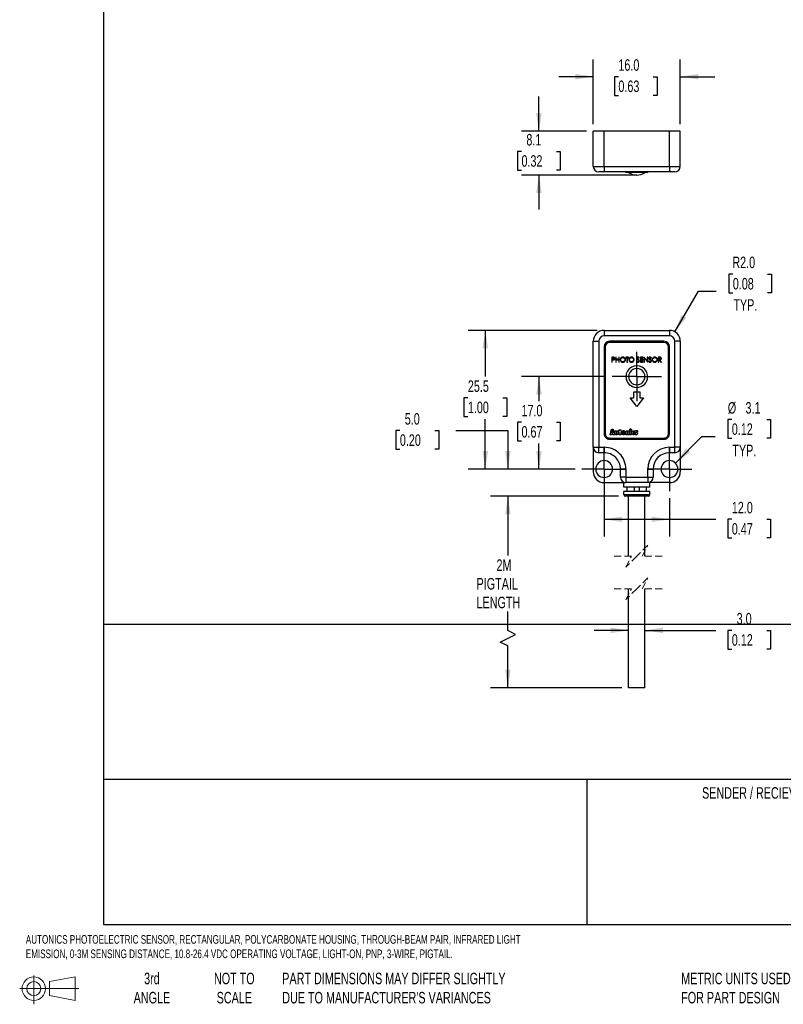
# Model space of a CAD drawing. Header units: millimetres. Extents: x 7 to 956, y 7 to 733.
# Tile 1 of 5: x 7 to 147, y 8 to 189. Entities that reach past the tile are written whole.
import ezdxf

# ---------------------------------------------------------------- set-up
doc = ezdxf.new("R2010")
doc.units = ezdxf.units.MM
doc.linetypes.add('CENTERX2', pattern=[20.32, 12.7, -2.54, 2.54, -2.54])
doc.linetypes.add('HIDDEN', pattern=[1.905, 1.27, -0.635])
doc.layers.add('CENTER', color=40, linetype='CENTERX2')
doc.layers.add('DIMENSIONS', color=140, linetype='Continuous', lineweight=25)
doc.layers.add('TEXT', color=140, linetype='Continuous', lineweight=25)
doc.styles.add('SLDTEXTSTYLE0', font='TXT', dxfattribs={"width": 0.7})
doc.dimstyles.new('SLDDIMSTYLE0', dxfattribs={"dimtxt": 2.158008, "dimasz": 3.302, "dimexe": 0, "dimexo": 0.0625, "dimgap": 0.539502, "dimtad": 0, "dimtih": 1, "dimtoh": 1, "dimrnd": 1e-09, "dimzin": 4, "dimdsep": 46, "dimtxsty": 'SLDTEXTSTYLE0', "dimsah": 1, "dimcen": 0, "dimadec": 0, "dimazin": 1, "dimtfac": 1, "dimtofl": 0, "dimtmove": 0, "dimatfit": 3, "dimfxl": 0, "dimfrac": 2, "dimtolj": 1, "dimtzin": 12, "dimarcsym": 0})
doc.dimstyles.new('SLDDIMSTYLE1', dxfattribs={"dimtxt": 2.158008, "dimasz": 3.302, "dimexe": 0, "dimexo": 0.0625, "dimgap": 0.539502, "dimtad": 0, "dimtih": 1, "dimtoh": 1, "dimrnd": 1e-09, "dimzin": 12, "dimdsep": 46, "dimtxsty": 'SLDTEXTSTYLE0', "dimsah": 1, "dimcen": 0, "dimadec": 0, "dimazin": 3, "dimtfac": 1, "dimtofl": 0, "dimtmove": 0, "dimatfit": 3, "dimfxl": 0, "dimfrac": 2, "dimtolj": 1, "dimtzin": 12, "dimarcsym": 0})
doc.dimstyles.new('SLDDIMSTYLE2', dxfattribs={"dimtxt": 2.158008, "dimasz": 3.302, "dimexe": 0, "dimexo": 0.0625, "dimgap": 0.539502, "dimtad": 0, "dimtih": 1, "dimtoh": 1, "dimrnd": 1e-09, "dimzin": 4, "dimdsep": 46, "dimtxsty": 'SLDTEXTSTYLE0', "dimsah": 1, "dimcen": 0.09, "dimadec": 0, "dimazin": 1, "dimtfac": 1, "dimtmove": 0, "dimatfit": 0, "dimfxl": 0, "dimfrac": 2, "dimtolj": 1, "dimtzin": 12, "dimarcsym": 0})
doc.dimstyles.new('SLDDIMSTYLE3', dxfattribs={"dimtxt": 2.158008, "dimasz": 3.302, "dimexe": 0, "dimexo": 0.0625, "dimgap": 0.539502, "dimtad": 0, "dimtih": 1, "dimtoh": 1, "dimrnd": 1e-09, "dimzin": 4, "dimdsep": 46, "dimtxsty": 'SLDTEXTSTYLE0', "dimsah": 1, "dimcen": 0.09, "dimadec": 0, "dimazin": 1, "dimtfac": 1, "dimtofl": 0, "dimtmove": 0, "dimatfit": 3, "dimfxl": 0, "dimfrac": 2, "dimtolj": 1, "dimtzin": 12, "dimarcsym": 0})
doc.dimstyles.new('SLDDIMSTYLE4', dxfattribs={"dimtxt": 2.158008, "dimasz": 3.302, "dimexe": 0, "dimexo": 0.0625, "dimgap": 0.539502, "dimtad": 0, "dimtih": 1, "dimtoh": 1, "dimrnd": 1e-09, "dimzin": 12, "dimdsep": 46, "dimtxsty": 'SLDTEXTSTYLE0', "dimsah": 1, "dimcen": 0.09, "dimadec": 0, "dimazin": 3, "dimtfac": 1, "dimtofl": 0, "dimtmove": 0, "dimatfit": 3, "dimfxl": 0, "dimfrac": 2, "dimtolj": 1, "dimtzin": 12, "dimarcsym": 0})
doc.dimstyles.new('SLDDIMSTYLE5', dxfattribs={"dimtxt": 2.158008, "dimasz": 3.302, "dimexe": 0, "dimexo": 0.0625, "dimgap": 0.539502, "dimtad": 0, "dimtih": 1, "dimtoh": 1, "dimrnd": 1e-09, "dimzin": 12, "dimdsep": 46, "dimtxsty": 'SLDTEXTSTYLE0', "dimsah": 1, "dimcen": 0.09, "dimadec": 0, "dimazin": 3, "dimtfac": 1, "dimtmove": 0, "dimatfit": 0, "dimfxl": 0, "dimfrac": 2, "dimtolj": 1, "dimtzin": 12, "dimarcsym": 0})

# ---------------------------------------------------------------- blocks, each defined once
blk = doc.blocks.new('Block11')
at = {"color": 7, "linetype": 'Continuous', "lineweight": 18}
for p, q in [((2.59, 5.31), (2.59, 0)), ((5.48, 4.17), (10.18, 5.03)), ((5.48, 1.6), (5.48, 4.17)), ((10.18, 5.03), (10.18, 0.73)), ((0, 2.88), (10.87, 2.88)), ((5.48, 1.6), (10.18, 0.73))]:
    blk.add_line(p, q, dxfattribs=at)
for radius in [2.15, 1.29]:
    blk.add_circle((2.59, 2.88), radius, dxfattribs=at)
blk = doc.blocks.new('Block12')
at = {"color": 7, "linetype": 'Continuous'}
blk.add_blockref('Block11', (0, 0), dxfattribs=at)
blk = doc.blocks.new('_D')
at = {"layer": 'DIMENSIONS'}
for p, q in [((137.97, 141.87), (137.25, 141.87)), ((137.25, 141.87), (137.25, 138.44)), ((144.38, 141.87), (145.11, 141.87)), ((145.11, 141.87), (145.11, 138.44)), ((127.32, 131.25), (131.64, 138.74)), ((131.64, 138.74), (134.94, 138.74)), ((137.25, 138.44), (137.97, 138.44)), ((145.11, 138.44), (144.38, 138.44))]:
    blk.add_line(p, q, dxfattribs=at)
blk.add_solid([(127.32, 131.25), (129.41, 133.85), (128.53, 134.36)], dxfattribs=at)
at = {"layer": 'DIMENSIONS', "char_height": 2.117, "attachment_point": 1, "style": 'SLDTEXTSTYLE0'}
for s, insert in [('R2.0', (137.89, 145.09)), ('0.08', (137.97, 141.17)), ('TYP.', (138.08, 137.26))]:
    blk.add_mtext(s, dxfattribs=dict(at, insert=insert))
blk = doc.blocks.new('_D_1')
at = {"layer": 'DIMENSIONS'}
for p, q in [((137.79, 115.12), (137.06, 115.12)), ((137.06, 115.12), (137.06, 111.69)), ((144.2, 115.12), (144.92, 115.12)), ((144.92, 115.12), (144.92, 111.69)), ((127.41, 107.11), (132.29, 111.98)), ((132.29, 111.98), (134.75, 111.98)), ((137.06, 111.69), (137.79, 111.69)), ((144.92, 111.69), (144.2, 111.69))]:
    blk.add_line(p, q, dxfattribs=at)
blk.add_solid([(127.41, 107.11), (130.11, 109.09), (129.39, 109.81)], dxfattribs=at)
at = {"layer": 'DIMENSIONS', "char_height": 2.117, "attachment_point": 1, "style": 'SLDTEXTSTYLE0'}
for s, insert in [('%%c', (137.05, 118.33)), ('3.1', (140.31, 118.33)), ('0.12', (137.79, 114.42)), ('TYP.', (137.89, 110.5))]:
    blk.add_mtext(s, dxfattribs=dict(at, insert=insert))
blk = doc.blocks.new('_D_2')
at = {"layer": 'DIMENSIONS'}
for p, q in [((118.82, 76.34), (112.47, 76.34)), ((121.82, 76.34), (134.86, 76.34)), ((137.79, 76.34), (137.06, 76.34)), ((137.06, 76.34), (137.06, 72.91)), ((144.2, 76.34), (144.92, 76.34)), ((144.92, 76.34), (144.92, 72.91)), ((137.06, 72.91), (137.79, 72.91)), ((144.92, 72.91), (144.2, 72.91))]:
    blk.add_line(p, q, dxfattribs=at)
for points in [[(118.82, 76.34), (115.52, 76.85), (115.52, 75.83)], [(121.82, 76.34), (125.12, 75.83), (125.12, 76.85)]]:
    blk.add_solid(points, dxfattribs=at)
at = {"layer": 'DIMENSIONS', "char_height": 2.117, "attachment_point": 1, "style": 'SLDTEXTSTYLE0'}
for s, insert in [('3.0', (138.68, 79.55)), ('0.12', (137.79, 75.64))]:
    blk.add_mtext(s, dxfattribs=dict(at, insert=insert))
blk = doc.blocks.new('_D_3')
at = {"layer": 'DIMENSIONS'}
for p, q in [((114.51, 123.02), (99.14, 123.02)), ((102.32, 123.02), (102.32, 118.53)), ((99.11, 114.62), (98.39, 114.62)), ((98.39, 114.62), (98.39, 111.19)), ((105.52, 114.62), (106.25, 114.62)), ((106.25, 114.62), (106.25, 111.19)), ((98.39, 111.19), (99.11, 111.19)), ((102.32, 106.02), (102.32, 110.71)), ((106.25, 111.19), (105.52, 111.19)), ((108.96, 106.02), (99.14, 106.02))]:
    blk.add_line(p, q, dxfattribs=at)
for points in [[(102.32, 123.02), (101.81, 119.71), (102.83, 119.71)], [(102.32, 106.02), (102.83, 109.32), (101.81, 109.32)]]:
    blk.add_solid(points, dxfattribs=at)
at = {"layer": 'DIMENSIONS', "char_height": 2.117, "attachment_point": 1, "style": 'SLDTEXTSTYLE0'}
for s, insert in [('17.0', (99.11, 117.83)), ('0.67', (99.11, 113.92))]:
    blk.add_mtext(s, dxfattribs=dict(at, insert=insert))
blk = doc.blocks.new('_D_4')
at = {"layer": 'DIMENSIONS'}
for p, q in [((113.05, 131.52), (89.28, 131.52)), ((92.46, 131.52), (92.46, 123.03)), ((89.25, 119.12), (88.53, 119.12)), ((88.53, 119.12), (88.53, 115.69)), ((95.67, 119.12), (96.39, 119.12)), ((96.39, 119.12), (96.39, 115.69)), ((88.53, 115.69), (89.25, 115.69)), ((92.46, 106.02), (92.46, 115.2)), ((96.39, 115.69), (95.67, 115.69)), ((108.96, 106.02), (89.28, 106.02))]:
    blk.add_line(p, q, dxfattribs=at)
for points in [[(92.46, 131.52), (91.95, 128.21), (92.97, 128.21)], [(92.46, 106.02), (92.97, 109.32), (91.95, 109.32)]]:
    blk.add_solid(points, dxfattribs=at)
at = {"layer": 'DIMENSIONS', "char_height": 2.117, "attachment_point": 1, "style": 'SLDTEXTSTYLE0'}
for s, insert in [('25.5', (89.25, 122.33)), ('1.00', (89.25, 118.42))]:
    blk.add_mtext(s, dxfattribs=dict(at, insert=insert))
blk = doc.blocks.new('_D_5')
at = {"layer": 'DIMENSIONS'}
for p, q in [((76.75, 113.1), (76.03, 113.1)), ((76.03, 113.1), (76.03, 109.67)), ((83.16, 113.1), (83.89, 113.1)), ((83.89, 113.1), (83.89, 109.67)), ((87.06, 113.1), (96.61, 113.1)), ((96.61, 113.1), (96.61, 106.02)), ((76.03, 109.67), (76.75, 109.67)), ((83.89, 109.67), (83.16, 109.67)), ((108.96, 106.02), (93.43, 106.02)), ((116.95, 101.02), (93.43, 101.02)), ((96.61, 101.02), (96.61, 94.67))]:
    blk.add_line(p, q, dxfattribs=at)
for points in [[(96.61, 106.02), (97.11, 109.32), (96.1, 109.32)], [(96.61, 101.02), (96.1, 97.71), (97.11, 97.71)]]:
    blk.add_solid(points, dxfattribs=at)
at = {"layer": 'DIMENSIONS', "char_height": 2.117, "attachment_point": 1, "style": 'SLDTEXTSTYLE0'}
for s, insert in [('5.0', (77.65, 116.31)), ('0.20', (76.75, 112.4))]:
    blk.add_mtext(s, dxfattribs=dict(at, insert=insert))
blk = doc.blocks.new('_D_6')
at = {"layer": 'DIMENSIONS'}
for p, q in [((116.95, 101.02), (93.43, 101.02)), ((96.61, 101.02), (96.61, 90.1)), ((96.61, 76.32), (96.61, 79.81)), ((98.02, 75.61), (96.61, 76.32)), ((95.19, 74.2), (98.02, 75.61)), ((96.61, 73.5), (95.19, 74.2)), ((96.61, 65.79), (96.61, 73.5)), ((117.55, 65.79), (93.43, 65.79))]:
    blk.add_line(p, q, dxfattribs=at)
for points in [[(96.61, 101.02), (96.1, 97.71), (97.11, 97.71)], [(96.61, 65.79), (97.11, 69.09), (96.1, 69.09)]]:
    blk.add_solid(points, dxfattribs=at)
at = {"layer": 'DIMENSIONS', "char_height": 2.117, "attachment_point": 1, "style": 'SLDTEXTSTYLE0'}
for s, insert in [('2M', (94.52, 89.4)), ('PIGTAIL', (90.85, 85.97)), ('LENGTH', (90.85, 82.54))]:
    blk.add_mtext(s, dxfattribs=dict(at, insert=insert))
blk = doc.blocks.new('_D_7')
at = {"layer": 'DIMENSIONS'}
for p, q in [((114.32, 102.25), (114.32, 93.6)), ((126.32, 100.66), (126.32, 93.6)), ((114.32, 96.77), (126.32, 96.77)), ((126.32, 96.77), (134.86, 96.77)), ((137.79, 96.77), (137.06, 96.77)), ((137.06, 96.77), (137.06, 93.34)), ((144.2, 96.77), (144.92, 96.77)), ((144.92, 96.77), (144.92, 93.34)), ((137.06, 93.34), (137.79, 93.34)), ((144.92, 93.34), (144.2, 93.34))]:
    blk.add_line(p, q, dxfattribs=at)
for points in [[(114.32, 96.77), (117.62, 96.26), (117.62, 97.28)], [(126.32, 96.77), (123.02, 97.28), (123.02, 96.26)]]:
    blk.add_solid(points, dxfattribs=at)
at = {"layer": 'DIMENSIONS', "char_height": 2.117, "attachment_point": 1, "style": 'SLDTEXTSTYLE0'}
for s, insert in [('12.0', (137.79, 99.98)), ('0.47', (137.79, 96.07))]:
    blk.add_mtext(s, dxfattribs=dict(at, insert=insert))
blk = doc.blocks.new('SW_CENTERMARKSYMBOL_0')
at = {"layer": 'CENTER', "color": 0}
for p, q in [((0, 2.54), (0, 4.09)), ((0, 0), (0, 2.54)), ((-2.54, 0), (-4.09, 0)), ((0, 0), (-2.54, 0)), ((0, 0), (0, -2.54)), ((0, 0), (2.54, 0)), ((2.54, 0), (4.09, 0)), ((0, -2.54), (0, -4.09))]:
    blk.add_line(p, q, dxfattribs=at)
blk = doc.blocks.new('SW_CENTERMARKSYMBOL_1')
at = {"layer": 'CENTER', "color": 0}
for p, q in [((0, 2.54), (0, 4.09)), ((0, 0), (0, 2.54)), ((-2.54, 0), (-4.09, 0)), ((0, 0), (-2.54, 0)), ((0, 0), (0, -2.54)), ((0, 0), (2.54, 0)), ((2.54, 0), (4.09, 0)), ((0, -2.54), (0, -4.09))]:
    blk.add_line(p, q, dxfattribs=at)
blk = doc.blocks.new('SW_CENTERMARKSYMBOL_2')
at = {"layer": 'CENTER', "color": 0}
for p, q in [((0, 2.54), (0, 4.54)), ((0, 0), (0, 2.54)), ((-2.54, 0), (-4.54, 0)), ((0, 0), (-2.54, 0)), ((0, 0), (0, -2.54)), ((0, 0), (2.54, 0)), ((2.54, 0), (4.54, 0)), ((0, -2.54), (0, -4.54))]:
    blk.add_line(p, q, dxfattribs=at)
blk = doc.blocks.new('_D_8')
at = {"layer": 'DIMENSIONS'}
for p, q in [((102.32, 168.19), (102.32, 174.54)), ((111.05, 168.19), (99.14, 168.19)), ((99.11, 164.45), (98.39, 164.45)), ((98.39, 164.45), (98.39, 161.02)), ((105.52, 164.45), (106.25, 164.45)), ((106.25, 164.45), (106.25, 161.02)), ((98.39, 161.02), (99.11, 161.02)), ((119.05, 160.09), (99.14, 160.09)), ((102.32, 160.09), (102.32, 153.74)), ((106.25, 161.02), (105.52, 161.02))]:
    blk.add_line(p, q, dxfattribs=at)
for points in [[(102.32, 168.19), (102.83, 171.49), (101.81, 171.49)], [(102.32, 160.09), (101.81, 156.79), (102.83, 156.79)]]:
    blk.add_solid(points, dxfattribs=at)
at = {"layer": 'DIMENSIONS', "char_height": 2.117, "attachment_point": 1, "style": 'SLDTEXTSTYLE0'}
for s, insert in [('8.1', (100.01, 167.66)), ('0.32', (99.11, 163.75))]:
    blk.add_mtext(s, dxfattribs=dict(at, insert=insert))
blk = doc.blocks.new('_D_9')
at = {"layer": 'DIMENSIONS'}
for p, q in [((112.32, 169.46), (112.32, 181.37)), ((128.32, 169.46), (128.32, 181.37)), ((112.32, 178.19), (105.97, 178.19)), ((116.93, 178.19), (116.2, 178.19)), ((116.2, 178.19), (116.2, 174.76)), ((123.34, 178.19), (124.07, 178.19)), ((124.07, 178.19), (124.07, 174.76)), ((128.32, 178.19), (134.67, 178.19)), ((116.2, 174.76), (116.93, 174.76)), ((124.07, 174.76), (123.34, 174.76))]:
    blk.add_line(p, q, dxfattribs=at)
for points in [[(112.32, 178.19), (109.02, 178.7), (109.02, 177.68)], [(128.32, 178.19), (131.62, 177.68), (131.62, 178.7)]]:
    blk.add_solid(points, dxfattribs=at)
at = {"layer": 'DIMENSIONS', "char_height": 2.117, "attachment_point": 1, "style": 'SLDTEXTSTYLE0'}
for s, insert in [('16.0', (116.93, 181.4)), ('0.63', (116.93, 177.49))]:
    blk.add_mtext(s, dxfattribs=dict(at, insert=insert))

msp = doc.modelspace()

# ---------------------------------------------------------------- linework, layer by layer
for p, q in [((112.318, 161.693), (112.318, 168.193)), ((114.318, 168.193), (112.318, 168.193)), ((114.318, 161.693), (114.318, 168.193)), ((126.318, 168.193), (114.318, 168.193)), ((128.318, 168.193), (126.318, 168.193)), ((126.318, 161.693), (126.318, 168.193)), ((128.318, 161.693), (128.318, 168.193)), ((112.318, 161.693), (114.318, 161.693)), ((114.318, 161.693), (126.318, 161.693)), ((114.318, 161.693), (114.318, 160.693)), ((126.318, 161.693), (128.318, 161.693)), ((126.318, 161.693), (126.318, 160.693)), ((114.318, 160.693), (113.318, 160.693)), ((126.318, 160.693), (114.318, 160.693)), ((118.318, 160.593), (118.318, 160.693)), ((122.318, 160.593), (118.318, 160.593)), ((122.318, 160.593), (122.318, 160.693)), ((127.318, 160.693), (126.318, 160.693)), ((114.318, 131.515), (114.318, 130.515)), ((114.318, 131.515), (126.318, 131.515)), ((126.318, 130.515), (114.318, 130.515)), ((126.318, 131.515), (126.318, 130.515)), ((112.318, 129.515), (113.318, 129.515)), ((112.318, 110.015), (112.318, 129.515)), ((113.318, 129.515), (113.318, 110.015)), ((125.318, 129.515), (115.318, 129.515)), ((125.318, 129.315), (115.318, 129.315)), ((128.318, 129.515), (127.318, 129.515)), ((127.318, 110.015), (127.318, 129.515)), ((128.318, 129.515), (128.318, 110.015)), ((114.318, 128.515), (114.318, 112.515)), ((114.518, 128.515), (114.518, 112.515)), ((126.118, 112.515), (126.118, 128.515)), ((126.318, 112.515), (126.318, 128.515)), ((115.91, 126.588), (115.733, 126.588)), ((115.733, 126.588), (115.733, 125.688)), ((115.733, 125.688), (115.814, 125.688)), ((115.814, 126.496), (115.979, 126.496)), ((115.814, 126.196), (115.814, 126.496)), ((115.972, 126.194), (115.814, 126.196)), ((115.814, 125.688), (115.814, 126.103)), ((115.814, 126.103), (115.878, 126.103)), ((116.552, 126.588), (116.472, 126.588)), ((116.472, 126.588), (116.472, 125.688)), ((116.472, 125.688), (116.552, 125.688)), ((116.552, 126.219), (116.552, 126.588)), ((117.014, 126.219), (116.552, 126.219)), ((116.552, 125.688), (116.552, 126.126)), ((116.552, 126.126), (117.014, 126.126)), ((117.095, 126.588), (117.014, 126.588)), ((117.014, 126.588), (117.014, 126.219)), ((117.014, 126.126), (117.014, 125.688)), ((117.014, 125.688), (117.095, 125.688)), ((117.095, 125.688), (117.095, 126.588)), ((118.779, 126.588), (118.306, 126.588)), ((118.306, 126.588), (118.306, 126.496)), ((118.306, 126.496), (118.502, 126.496)), ((118.502, 126.496), (118.502, 125.688)), ((118.502, 125.688), (118.583, 125.688)), ((118.583, 125.688), (118.583, 126.496)), ((118.583, 126.496), (118.779, 126.496)), ((118.779, 126.496), (118.779, 126.588)), ((120.332, 125.907), (120.256, 125.862)), ((120.703, 126.403), (120.776, 126.459)), ((121.479, 126.588), (120.972, 126.588)), ((120.972, 126.588), (120.972, 125.688)), ((120.972, 125.688), (121.479, 125.688)), ((121.052, 126.219), (121.052, 126.496)), ((121.052, 126.496), (121.479, 126.496)), ((121.479, 126.219), (121.052, 126.219)), ((121.052, 125.78), (121.052, 126.126)), ((121.052, 126.126), (121.479, 126.126)), ((121.479, 125.78), (121.052, 125.78)), ((121.479, 126.496), (121.479, 126.588)), ((121.479, 126.126), (121.479, 126.219)), ((121.479, 125.688), (121.479, 125.78)), ((121.658, 126.588), (121.641, 126.588)), ((121.641, 126.588), (121.641, 125.688)), ((121.641, 125.688), (121.722, 125.688)), ((122.252, 125.88), (121.658, 126.588)), ((121.722, 125.688), (121.722, 126.395)), ((121.722, 126.395), (122.315, 125.688)), ((122.333, 126.588), (122.252, 126.588)), ((122.252, 126.588), (122.252, 125.88)), ((122.315, 125.688), (122.333, 125.688)), ((122.333, 125.688), (122.333, 126.588)), ((122.548, 125.907), (122.472, 125.862)), ((122.918, 126.403), (122.991, 126.459)), ((124.452, 126.588), (124.272, 126.588)), ((124.272, 126.588), (124.272, 125.688)), ((124.272, 125.688), (124.352, 125.688)), ((124.352, 126.496), (124.521, 126.496)), ((124.352, 126.196), (124.352, 126.496)), ((124.517, 126.194), (124.352, 126.196)), ((124.352, 125.688), (124.352, 126.103)), ((124.352, 126.103), (124.418, 126.103)), ((124.418, 126.103), (124.749, 125.688)), ((124.849, 125.688), (124.518, 126.103)), ((124.749, 125.688), (124.849, 125.688)), ((119.768, 120.215), (120.868, 120.215)), ((119.768, 119.115), (119.768, 120.215)), ((120.868, 120.215), (120.868, 119.115)), ((119.118, 119.115), (119.768, 119.115)), ((120.318, 117.515), (119.118, 119.115)), ((121.518, 119.115), (120.318, 117.515)), ((120.868, 119.115), (121.518, 119.115)), ((115.403, 112.342), (115.65, 113.375)), ((115.69, 112.342), (115.403, 112.342)), ((115.65, 113.375), (115.992, 113.375)), ((115.713, 112.476), (115.69, 112.342)), ((115.901, 112.476), (115.713, 112.476)), ((115.75, 112.695), (115.788, 112.934)), ((115.868, 112.695), (115.75, 112.695)), ((115.816, 113.141), (115.838, 112.934)), ((115.838, 112.934), (115.868, 112.695)), ((115.921, 112.342), (115.901, 112.476)), ((116.211, 112.342), (115.921, 112.342)), ((115.992, 113.375), (116.211, 112.342)), ((116.248, 113.045), (116.517, 113.045)), ((116.248, 112.64), (116.248, 113.045)), ((116.517, 113.045), (116.517, 112.677)), ((116.622, 113.045), (116.891, 113.045)), ((116.622, 112.677), (116.622, 113.045)), ((116.891, 113.045), (116.891, 112.64)), ((116.996, 113.045), (117.101, 113.045)), ((116.996, 112.83), (116.996, 113.045)), ((117.101, 112.83), (116.996, 112.83)), ((117.101, 113.233), (117.369, 113.233)), ((117.101, 113.045), (117.101, 113.233)), ((117.101, 112.342), (117.101, 112.83)), ((117.369, 112.342), (117.101, 112.342)), ((117.369, 113.233), (117.369, 113.045)), ((117.369, 113.045), (117.472, 113.045)), ((117.472, 112.83), (117.369, 112.83)), ((117.369, 112.83), (117.369, 112.342)), ((117.472, 113.045), (117.472, 112.83)), ((118.293, 112.342), (118.293, 112.749)), ((118.562, 112.342), (118.293, 112.342)), ((118.562, 112.712), (118.562, 112.342)), ((118.667, 112.342), (118.667, 112.712)), ((118.935, 112.342), (118.667, 112.342)), ((118.935, 112.749), (118.935, 112.342)), ((119.036, 112.342), (119.036, 113.045)), ((119.036, 113.045), (119.304, 113.045)), ((119.304, 112.342), (119.036, 112.342)), ((119.304, 113.045), (119.304, 112.342)), ((119.84, 113.069), (119.84, 112.829)), ((119.84, 112.591), (119.84, 112.343)), ((119.929, 112.359), (119.929, 112.589)), ((120.439, 113.065), (120.438, 112.871)), ((115.318, 111.715), (125.318, 111.715)), ((115.318, 111.515), (125.318, 111.515)), ((112.318, 110.015), (113.318, 110.015)), ((112.318, 110.015), (112.318, 105.515)), ((113.318, 110.015), (114.318, 110.015)), ((113.318, 109.015), (113.318, 110.015)), ((114.318, 109.015), (113.318, 109.015)), ((114.318, 110.015), (114.318, 109.015)), ((126.318, 110.015), (127.318, 110.015)), ((126.318, 110.015), (126.318, 109.015)), ((127.318, 109.015), (126.318, 109.015)), ((127.318, 109.015), (127.318, 110.015)), ((128.318, 110.015), (127.318, 110.015)), ((128.318, 110.015), (128.318, 105.515)), ((117.318, 104.515), (117.318, 106.015)), ((118.318, 106.015), (117.318, 106.015)), ((118.318, 106.015), (118.318, 104.515)), ((122.318, 104.515), (122.318, 106.015)), ((122.318, 106.015), (123.318, 106.015)), ((123.318, 106.015), (123.318, 104.515)), ((114.318, 103.515), (118.318, 103.515)), ((118.318, 104.515), (117.318, 104.515)), ((117.918, 102.715), (117.918, 103.515)), ((118.318, 104.515), (118.318, 103.515)), ((118.318, 104.515), (122.318, 104.515)), ((122.318, 103.515), (118.318, 103.515)), ((122.318, 104.515), (122.318, 103.515)), ((122.318, 104.515), (123.318, 104.515)), ((126.318, 103.515), (122.318, 103.515)), ((122.718, 102.715), (122.718, 103.515)), ((122.718, 102.715), (117.918, 102.715)), ((117.918, 101.315), (117.918, 101.915)), ((122.718, 101.915), (117.918, 101.915)), ((118.518, 101.915), (118.518, 102.715)), ((119.818, 102.715), (119.818, 101.915)), ((120.818, 101.915), (120.818, 102.715)), ((122.118, 101.915), (122.118, 102.715)), ((122.718, 101.315), (122.718, 101.915)), ((117.918, 101.315), (122.718, 101.315)), ((122.418, 101.015), (118.218, 101.015)), ((118.818, 89.997), (118.818, 101.015)), ((121.818, 89.997), (121.818, 101.015)), ((118.818, 65.793), (118.818, 83.997)), ((121.818, 65.793), (121.818, 83.997)), ((121.818, 65.793), (118.818, 65.793))]:
    msp.add_line(p, q)
at = {"color": 7, "linetype": 'HIDDEN', "lineweight": 18}
for p, q in [((122.318, 91.997), (120.318, 89.997)), ((121.318, 89.997), (122.318, 91.997)), ((119.318, 89.997), (115.643, 89.997)), ((120.318, 89.997), (118.318, 87.997)), ((118.318, 87.997), (119.318, 89.997)), ((124.993, 89.997), (121.318, 89.997)), ((122.318, 85.997), (120.318, 83.997)), ((121.318, 83.997), (122.318, 85.997)), ((119.318, 83.997), (115.643, 83.997)), ((120.318, 83.997), (118.318, 81.997)), ((118.318, 81.997), (119.318, 83.997)), ((124.993, 83.997), (121.318, 83.997))]:
    msp.add_line(p, q, dxfattribs=at)
for centre, radius, start, end in [((113.318, 161.693), 1, 180, 270), ((127.318, 161.693), 1, 270, 0), ((120.318, 162.593), 2.5, 233.1301, 306.8699), ((114.318, 129.515), 2, 90.00005, 179.99995), ((114.318, 129.515), 1, 90.00005, 179.99995), ((126.318, 129.515), 2, 0.00005, 89.99995), ((126.318, 129.515), 1, 0.00005, 89.99995), ((115.318, 128.515), 1, 90.00005, 179.99995), ((115.318, 128.515), 0.8, 90.00009, 179.99995), ((125.318, 128.515), 1, 0.00005, 89.99995), ((125.318, 128.515), 0.8, 0.00005, 89.99991), ((120.318, 123.015), 2, 359.99997, 180.00003), ((120.318, 123.015), 1.5, 359.99996, 180.00004), ((120.318, 123.015), 2, 180.00003, 359.99997), ((120.318, 123.015), 1.5, 180.00003, 359.99997), ((115.318, 112.515), 1, 179.99995, 270.00005), ((115.318, 112.515), 0.8, 179.99994, 270.00003), ((125.318, 112.515), 1, 269.99995, 0.00005), ((125.318, 112.515), 0.8, 269.99997, 0.00006), ((113.318, 110.015), 1, 180.00005, 269.99995), ((114.318, 106.015), 4, 359.99999, 90.00001), ((114.318, 106.015), 3, 359.99999, 90.00001), ((126.318, 106.015), 4, 90, 180), ((126.318, 106.015), 3, 90, 180), ((127.318, 110.015), 1, 270.00005, 359.99995), ((114.318, 106.015), 1.55, 0, 180), ((126.318, 106.015), 1.55, 0, 180), ((114.318, 105.515), 2, 180.00002, 269.99998), ((114.318, 106.015), 1.55, 180.00001, 359.99999), ((126.318, 106.015), 1.55, 180.00001, 359.99999), ((126.318, 105.515), 2, 270.00002, 359.99998), ((118.318, 104.515), 1, 180, 269.99999), ((122.318, 104.515), 1, 270.00001, 0), ((118.218, 101.315), 0.3, 180.00007, 269.99996), ((122.418, 101.315), 0.3, 270.00004, 359.99993)]:
    msp.add_arc(centre, radius, start, end)
for points, knots in [([(115.878, 126.103), (115.921, 126.103), (115.998, 126.103), (116.074, 126.114), (116.108, 126.118)], [0, 0, 0, 0, 0.5602542, 1, 1, 1, 1]), ([(116.115, 126.574), (116.077, 126.579), (116.009, 126.588), (115.94, 126.588), (115.91, 126.588)], [0, 0, 0, 0, 0.559604, 1, 1, 1, 1]), ([(116.206, 126.346), (116.202, 126.32), (116.196, 126.28), (116.161, 126.238), (116.117, 126.208), (116.051, 126.195), (115.998, 126.194), (115.972, 126.194)], [0, 0, 0, 0, 0.2482579, 0.3736592, 0.4989588, 0.7488659, 1, 1, 1, 1]), ([(115.979, 126.496), (116.004, 126.495), (116.056, 126.494), (116.121, 126.482), (116.163, 126.451), (116.196, 126.411), (116.202, 126.372), (116.206, 126.346)], [0, 0, 0, 0, 0.2511294, 0.5009675, 0.6262822, 0.7517039, 1, 1, 1, 1]), ([(116.108, 126.118), (116.136, 126.127), (116.192, 126.146), (116.252, 126.206), (116.283, 126.277), (116.286, 126.323), (116.287, 126.347)], [0, 0, 0, 0, 0.2800665, 0.5594062, 0.7795012, 1, 1, 1, 1]), ([(116.287, 126.347), (116.285, 126.376), (116.281, 126.434), (116.237, 126.504), (116.18, 126.553), (116.136, 126.567), (116.115, 126.574)], [0, 0, 0, 0, 0.2801026, 0.5594794, 0.7796893, 1, 1, 1, 1]), ([(117.747, 126.611), (117.677, 126.602), (117.538, 126.584), (117.384, 126.455), (117.295, 126.298), (117.284, 126.189), (117.279, 126.134)], [0, 0, 0, 0, 0.2795295, 0.5590533, 0.7795243, 1, 1, 1, 1]), ([(117.279, 126.134), (117.288, 126.064), (117.304, 125.925), (117.434, 125.772), (117.59, 125.678), (117.699, 125.669), (117.754, 125.665)], [0, 0, 0, 0, 0.2795213, 0.5592244, 0.7795019, 1, 1, 1, 1]), ([(117.36, 126.134), (117.367, 126.191), (117.381, 126.306), (117.488, 126.431), (117.616, 126.505), (117.706, 126.514), (117.751, 126.519)], [0, 0, 0, 0, 0.2795491, 0.5590451, 0.7795982, 1, 1, 1, 1]), ([(117.751, 125.757), (117.694, 125.763), (117.581, 125.776), (117.453, 125.876), (117.372, 126.001), (117.364, 126.09), (117.36, 126.134)], [0, 0, 0, 0, 0.279734, 0.5595162, 0.7796966, 1, 1, 1, 1]), ([(118.226, 126.138), (118.218, 126.209), (118.202, 126.35), (118.071, 126.506), (117.913, 126.598), (117.802, 126.607), (117.747, 126.611)], [0, 0, 0, 0, 0.2796007, 0.5592363, 0.7794693, 1, 1, 1, 1]), ([(117.751, 126.519), (117.807, 126.512), (117.921, 126.497), (118.053, 126.4), (118.132, 126.273), (118.141, 126.183), (118.145, 126.139)], [0, 0, 0, 0, 0.2797346, 0.5594853, 0.779691, 1, 1, 1, 1]), ([(118.145, 126.139), (118.138, 126.081), (118.124, 125.967), (118.016, 125.84), (117.885, 125.769), (117.796, 125.761), (117.751, 125.757)], [0, 0, 0, 0, 0.2795516, 0.5589275, 0.7794332, 1, 1, 1, 1]), ([(117.754, 125.665), (117.824, 125.673), (117.963, 125.689), (118.117, 125.818), (118.212, 125.974), (118.221, 126.083), (118.226, 126.138)], [0, 0, 0, 0, 0.27958793, 0.55928173, 0.77954633, 1, 1, 1, 1]), ([(119.339, 126.611), (119.27, 126.602), (119.131, 126.584), (118.976, 126.455), (118.887, 126.298), (118.877, 126.189), (118.872, 126.134)], [0, 0, 0, 0, 0.27952976, 0.55905349, 0.77952438, 1, 1, 1, 1]), ([(118.872, 126.134), (118.88, 126.064), (118.897, 125.925), (119.026, 125.772), (119.182, 125.678), (119.291, 125.669), (119.346, 125.665)], [0, 0, 0, 0, 0.2795213, 0.5592244, 0.7795022, 1, 1, 1, 1]), ([(118.952, 126.134), (118.959, 126.191), (118.973, 126.306), (119.08, 126.431), (119.209, 126.505), (119.298, 126.514), (119.343, 126.519)], [0, 0, 0, 0, 0.2795491, 0.5590453, 0.7795983, 1, 1, 1, 1]), ([(119.343, 125.757), (119.286, 125.763), (119.173, 125.776), (119.045, 125.876), (118.964, 126.001), (118.956, 126.09), (118.952, 126.134)], [0, 0, 0, 0, 0.2797339, 0.5595161, 0.7796965, 1, 1, 1, 1]), ([(119.818, 126.138), (119.81, 126.209), (119.794, 126.35), (119.663, 126.506), (119.505, 126.598), (119.394, 126.607), (119.339, 126.611)], [0, 0, 0, 0, 0.2796007, 0.5592364, 0.7794695, 1, 1, 1, 1]), ([(119.343, 126.519), (119.4, 126.512), (119.513, 126.497), (119.645, 126.4), (119.725, 126.273), (119.733, 126.183), (119.737, 126.139)], [0, 0, 0, 0, 0.27973485, 0.55948534, 0.77969104, 1, 1, 1, 1]), ([(119.737, 126.139), (119.73, 126.081), (119.716, 125.967), (119.609, 125.84), (119.478, 125.769), (119.388, 125.761), (119.343, 125.757)], [0, 0, 0, 0, 0.2795515, 0.5589272, 0.7794329, 1, 1, 1, 1]), ([(119.346, 125.665), (119.416, 125.673), (119.556, 125.689), (119.71, 125.818), (119.804, 125.974), (119.813, 126.083), (119.818, 126.138)], [0, 0, 0, 0, 0.279588, 0.5592818, 0.7795464, 1, 1, 1, 1]), ([(120.256, 125.862), (120.292, 125.804), (120.342, 125.724), (120.452, 125.671), (120.504, 125.667), (120.53, 125.665)], [0, 0, 0, 0, 0.5584534, 0.7792059, 1, 1, 1, 1]), ([(120.536, 126.611), (120.504, 126.608), (120.44, 126.601), (120.365, 126.547), (120.321, 126.476), (120.316, 126.426), (120.314, 126.401)], [0, 0, 0, 0, 0.27995588, 0.55947084, 0.77967291, 1, 1, 1, 1]), ([(120.314, 126.401), (120.317, 126.373), (120.323, 126.323), (120.352, 126.282), (120.364, 126.264)], [0, 0, 0, 0, 0.55902356, 1, 1, 1, 1]), ([(120.53, 125.757), (120.506, 125.761), (120.457, 125.767), (120.387, 125.822), (120.353, 125.875), (120.332, 125.907)], [0, 0, 0, 0, 0.2792198, 0.5593426, 1, 1, 1, 1]), ([(120.364, 126.264), (120.39, 126.239), (120.437, 126.195), (120.489, 126.158), (120.512, 126.142)], [0, 0, 0, 0, 0.5595235, 1, 1, 1, 1]), ([(120.395, 126.405), (120.397, 126.423), (120.402, 126.46), (120.441, 126.497), (120.484, 126.516), (120.512, 126.518), (120.527, 126.519)], [0, 0, 0, 0, 0.27899334, 0.55859173, 0.7792131, 1, 1, 1, 1]), ([(120.454, 126.289), (120.436, 126.307), (120.403, 126.34), (120.397, 126.385), (120.395, 126.405)], [0, 0, 0, 0, 0.5606417, 1, 1, 1, 1]), ([(120.575, 126.199), (120.552, 126.215), (120.511, 126.244), (120.471, 126.275), (120.454, 126.289)], [0, 0, 0, 0, 0.5600841, 1, 1, 1, 1]), ([(120.512, 126.142), (120.545, 126.118), (120.604, 126.076), (120.653, 126.022), (120.674, 125.998)], [0, 0, 0, 0, 0.5603306, 1, 1, 1, 1]), ([(120.527, 126.519), (120.547, 126.517), (120.588, 126.513), (120.65, 126.47), (120.683, 126.429), (120.703, 126.403)], [0, 0, 0, 0, 0.2795342, 0.5590786, 1, 1, 1, 1]), ([(120.706, 125.91), (120.703, 125.886), (120.695, 125.837), (120.644, 125.788), (120.587, 125.762), (120.549, 125.759), (120.53, 125.757)], [0, 0, 0, 0, 0.2789704, 0.5582838, 0.7791156, 1, 1, 1, 1]), ([(120.53, 125.665), (120.567, 125.669), (120.641, 125.677), (120.724, 125.742), (120.778, 125.822), (120.784, 125.88), (120.787, 125.908)], [0, 0, 0, 0, 0.2798068, 0.5596266, 0.7798867, 1, 1, 1, 1]), ([(120.776, 126.459), (120.741, 126.505), (120.68, 126.587), (120.58, 126.604), (120.536, 126.611)], [0, 0, 0, 0, 0.5614123, 1, 1, 1, 1]), ([(120.787, 125.908), (120.782, 125.943), (120.771, 126.013), (120.69, 126.113), (120.619, 126.166), (120.575, 126.199)], [0, 0, 0, 0, 0.2788983, 0.558878, 1, 1, 1, 1]), ([(120.674, 125.998), (120.684, 125.983), (120.702, 125.956), (120.705, 125.924), (120.706, 125.91)], [0, 0, 0, 0, 0.5601252, 1, 1, 1, 1]), ([(122.472, 125.862), (122.507, 125.804), (122.557, 125.724), (122.667, 125.671), (122.719, 125.667), (122.745, 125.665)], [0, 0, 0, 0, 0.55845339, 0.77920612, 1, 1, 1, 1]), ([(122.751, 126.611), (122.719, 126.608), (122.656, 126.601), (122.581, 126.547), (122.537, 126.476), (122.532, 126.426), (122.529, 126.401)], [0, 0, 0, 0, 0.27995557, 0.55947095, 0.77967279, 1, 1, 1, 1]), ([(122.529, 126.401), (122.532, 126.373), (122.538, 126.323), (122.567, 126.282), (122.58, 126.264)], [0, 0, 0, 0, 0.55902349, 1, 1, 1, 1]), ([(122.745, 125.757), (122.721, 125.761), (122.672, 125.767), (122.602, 125.822), (122.568, 125.875), (122.548, 125.907)], [0, 0, 0, 0, 0.2792197, 0.5593427, 1, 1, 1, 1]), ([(122.58, 126.264), (122.606, 126.239), (122.652, 126.195), (122.704, 126.158), (122.727, 126.142)], [0, 0, 0, 0, 0.5595233, 1, 1, 1, 1]), ([(122.61, 126.405), (122.613, 126.423), (122.618, 126.46), (122.656, 126.497), (122.699, 126.516), (122.728, 126.518), (122.742, 126.519)], [0, 0, 0, 0, 0.2789933, 0.5585921, 0.7792135, 1, 1, 1, 1]), ([(122.669, 126.289), (122.651, 126.307), (122.619, 126.34), (122.613, 126.385), (122.61, 126.405)], [0, 0, 0, 0, 0.5606415, 1, 1, 1, 1]), ([(122.79, 126.199), (122.767, 126.215), (122.726, 126.244), (122.687, 126.275), (122.669, 126.289)], [0, 0, 0, 0, 0.5601098, 1, 1, 1, 1]), ([(122.727, 126.142), (122.76, 126.118), (122.819, 126.076), (122.868, 126.022), (122.889, 125.998)], [0, 0, 0, 0, 0.5603305, 1, 1, 1, 1]), ([(122.742, 126.519), (122.763, 126.517), (122.804, 126.513), (122.865, 126.47), (122.898, 126.429), (122.918, 126.403)], [0, 0, 0, 0, 0.2795349, 0.5590789, 1, 1, 1, 1]), ([(122.922, 125.91), (122.918, 125.886), (122.91, 125.837), (122.86, 125.788), (122.802, 125.762), (122.764, 125.759), (122.745, 125.757)], [0, 0, 0, 0, 0.2789702, 0.5582837, 0.7791157, 1, 1, 1, 1]), ([(122.745, 125.665), (122.782, 125.669), (122.856, 125.677), (122.939, 125.742), (122.994, 125.822), (122.999, 125.88), (123.002, 125.908)], [0, 0, 0, 0, 0.2798071, 0.5596267, 0.7798867, 1, 1, 1, 1]), ([(122.991, 126.459), (122.956, 126.505), (122.895, 126.587), (122.795, 126.604), (122.751, 126.611)], [0, 0, 0, 0, 0.5614121, 1, 1, 1, 1]), ([(123.002, 125.908), (122.997, 125.943), (122.986, 126.013), (122.906, 126.113), (122.834, 126.166), (122.79, 126.199)], [0, 0, 0, 0, 0.27889844, 0.55887824, 1, 1, 1, 1]), ([(122.889, 125.998), (122.899, 125.983), (122.917, 125.956), (122.92, 125.924), (122.922, 125.91)], [0, 0, 0, 0, 0.5601251, 1, 1, 1, 1]), ([(123.608, 126.611), (123.539, 126.602), (123.4, 126.584), (123.246, 126.455), (123.156, 126.298), (123.146, 126.189), (123.141, 126.134)], [0, 0, 0, 0, 0.2795295, 0.5590533, 0.7795243, 1, 1, 1, 1]), ([(123.141, 126.134), (123.149, 126.064), (123.166, 125.925), (123.295, 125.772), (123.451, 125.678), (123.561, 125.669), (123.615, 125.665)], [0, 0, 0, 0, 0.2795213, 0.5592244, 0.7795019, 1, 1, 1, 1]), ([(123.222, 126.134), (123.229, 126.191), (123.242, 126.306), (123.349, 126.431), (123.478, 126.505), (123.567, 126.514), (123.612, 126.519)], [0, 0, 0, 0, 0.2795491, 0.5590451, 0.7795982, 1, 1, 1, 1]), ([(123.612, 125.757), (123.556, 125.763), (123.442, 125.776), (123.314, 125.876), (123.234, 126.001), (123.226, 126.09), (123.222, 126.134)], [0, 0, 0, 0, 0.279734, 0.5595162, 0.7796966, 1, 1, 1, 1]), ([(124.087, 126.138), (124.079, 126.209), (124.063, 126.35), (123.933, 126.506), (123.774, 126.598), (123.664, 126.607), (123.608, 126.611)], [0, 0, 0, 0, 0.2796007, 0.5592363, 0.7794693, 1, 1, 1, 1]), ([(123.612, 126.519), (123.669, 126.512), (123.783, 126.497), (123.914, 126.4), (123.994, 126.273), (124.002, 126.183), (124.006, 126.139)], [0, 0, 0, 0, 0.2797346, 0.5594853, 0.779691, 1, 1, 1, 1]), ([(124.006, 126.139), (123.999, 126.081), (123.986, 125.967), (123.878, 125.84), (123.747, 125.769), (123.657, 125.761), (123.612, 125.757)], [0, 0, 0, 0, 0.2795516, 0.5589275, 0.7794332, 1, 1, 1, 1]), ([(123.615, 125.665), (123.685, 125.673), (123.825, 125.689), (123.979, 125.818), (124.073, 125.974), (124.082, 126.083), (124.087, 126.138)], [0, 0, 0, 0, 0.27958793, 0.55928173, 0.77954633, 1, 1, 1, 1]), ([(124.656, 126.576), (124.618, 126.58), (124.55, 126.588), (124.482, 126.588), (124.452, 126.588)], [0, 0, 0, 0, 0.5597168, 1, 1, 1, 1]), ([(124.756, 126.347), (124.752, 126.321), (124.746, 126.28), (124.71, 126.239), (124.642, 126.195), (124.573, 126.195), (124.517, 126.194)], [0, 0, 0, 0, 0.24879274, 0.37450434, 0.50017446, 1, 1, 1, 1]), ([(124.518, 126.103), (124.561, 126.105), (124.645, 126.107), (124.759, 126.155), (124.827, 126.247), (124.834, 126.314), (124.837, 126.347)], [0, 0, 0, 0, 0.2812908, 0.5603755, 0.7799617, 1, 1, 1, 1]), ([(124.521, 126.496), (124.547, 126.495), (124.6, 126.494), (124.666, 126.483), (124.71, 126.453), (124.735, 126.423), (124.753, 126.387), (124.755, 126.361), (124.756, 126.347)], [0, 0, 0, 0, 0.2505005, 0.4998919, 0.624922, 0.7499695, 0.8749869, 1, 1, 1, 1]), ([(124.837, 126.347), (124.835, 126.377), (124.83, 126.436), (124.783, 126.507), (124.723, 126.555), (124.678, 126.569), (124.656, 126.576)], [0, 0, 0, 0, 0.2798985, 0.5593259, 0.7796044, 1, 1, 1, 1]), ([(115.788, 112.934), (115.794, 112.973), (115.804, 113.041), (115.813, 113.11), (115.816, 113.141)], [0, 0, 0, 0, 0.5599828, 1, 1, 1, 1]), ([(116.891, 112.64), (116.887, 112.597), (116.88, 112.511), (116.813, 112.395), (116.695, 112.336), (116.569, 112.323), (116.443, 112.336), (116.327, 112.396), (116.259, 112.511), (116.252, 112.597), (116.248, 112.64)], [0, 0, 0, 0, 0.1276466, 0.2527082, 0.3765124, 0.5004893, 0.6240856, 0.7479333, 0.8727943, 1, 1, 1, 1]), ([(116.517, 112.677), (116.516, 112.652), (116.514, 112.614), (116.528, 112.569), (116.55, 112.553), (116.569, 112.551), (116.589, 112.553), (116.611, 112.569), (116.625, 112.613), (116.623, 112.652), (116.622, 112.677)], [0, 0, 0, 0, 0.249596, 0.3755596, 0.4358833, 0.4999911, 0.5639496, 0.6243536, 0.7501078, 1, 1, 1, 1]), ([(117.867, 112.327), (117.819, 112.332), (117.723, 112.34), (117.604, 112.431), (117.541, 112.562), (117.524, 112.704), (117.541, 112.847), (117.604, 112.978), (117.724, 113.068), (117.819, 113.077), (117.867, 113.081)], [0, 0, 0, 0, 0.1246408, 0.2496481, 0.3747725, 0.5000025, 0.6252309, 0.7503526, 0.8753611, 1, 1, 1, 1]), ([(117.867, 112.545), (117.848, 112.547), (117.821, 112.55), (117.792, 112.574), (117.763, 112.62), (117.755, 112.704), (117.763, 112.788), (117.792, 112.834), (117.82, 112.859), (117.848, 112.862), (117.867, 112.864)], [0, 0, 0, 0, 0.12442948, 0.18712168, 0.24988377, 0.49926497, 0.74901788, 0.81207692, 0.87522482, 1, 1, 1, 1]), ([(117.867, 113.081), (117.914, 113.077), (118.01, 113.068), (118.129, 112.978), (118.192, 112.847), (118.209, 112.704), (118.192, 112.562), (118.129, 112.431), (118.01, 112.34), (117.914, 112.332), (117.867, 112.327)], [0, 0, 0, 0, 0.1246376, 0.2496461, 0.3747692, 0.4999984, 0.6252284, 0.7503525, 0.8753594, 1, 1, 1, 1]), ([(117.867, 112.864), (117.885, 112.862), (117.913, 112.859), (117.941, 112.835), (117.971, 112.789), (117.978, 112.705), (117.971, 112.621), (117.941, 112.575), (117.913, 112.55), (117.885, 112.547), (117.867, 112.545)], [0, 0, 0, 0, 0.12426136, 0.18687078, 0.24955064, 0.49860601, 0.74838679, 0.81178248, 0.87504058, 1, 1, 1, 1]), ([(118.293, 112.749), (118.297, 112.792), (118.304, 112.878), (118.371, 112.994), (118.489, 113.053), (118.614, 113.066), (118.741, 113.053), (118.857, 112.993), (118.925, 112.878), (118.932, 112.792), (118.935, 112.749)], [0, 0, 0, 0, 0.1276648, 0.2527224, 0.3765252, 0.5005049, 0.6241026, 0.74795, 0.872798, 1, 1, 1, 1]), ([(118.667, 112.712), (118.668, 112.737), (118.67, 112.775), (118.656, 112.82), (118.634, 112.836), (118.615, 112.837), (118.595, 112.836), (118.573, 112.82), (118.559, 112.775), (118.561, 112.737), (118.562, 112.712)], [0, 0, 0, 0, 0.2496059, 0.3755599, 0.4358527, 0.4999939, 0.5639187, 0.6243394, 0.7500225, 1, 1, 1, 1]), ([(119.026, 113.26), (119.028, 113.279), (119.032, 113.317), (119.066, 113.365), (119.114, 113.397), (119.171, 113.409), (119.227, 113.397), (119.276, 113.365), (119.309, 113.317), (119.313, 113.279), (119.316, 113.26)], [0, 0, 0, 0, 0.1250592, 0.2499798, 0.3748407, 0.4998692, 0.6249847, 0.7499451, 0.8749945, 1, 1, 1, 1]), ([(119.316, 113.26), (119.313, 113.241), (119.309, 113.203), (119.275, 113.155), (119.227, 113.123), (119.17, 113.111), (119.114, 113.123), (119.066, 113.155), (119.032, 113.203), (119.028, 113.241), (119.026, 113.26)], [0, 0, 0, 0, 0.12493, 0.2500121, 0.3751405, 0.4999937, 0.6249159, 0.7500178, 0.8750346, 1, 1, 1, 1]), ([(119.84, 112.343), (119.783, 112.338), (119.669, 112.327), (119.502, 112.39), (119.394, 112.535), (119.373, 112.707), (119.395, 112.88), (119.503, 113.023), (119.669, 113.091), (119.783, 113.076), (119.84, 113.069)], [0, 0, 0, 0, 0.1252429, 0.2502342, 0.3751807, 0.5000314, 0.6248726, 0.7498529, 0.8748593, 1, 1, 1, 1]), ([(119.84, 112.829), (119.819, 112.834), (119.776, 112.845), (119.719, 112.835), (119.685, 112.806), (119.665, 112.778), (119.652, 112.746), (119.65, 112.723), (119.65, 112.712)], [0, 0, 0, 0, 0.2512719, 0.4935719, 0.6174028, 0.7459208, 0.875227, 1, 1, 1, 1]), ([(119.65, 112.712), (119.651, 112.702), (119.653, 112.681), (119.668, 112.652), (119.689, 112.627), (119.723, 112.603), (119.775, 112.588), (119.817, 112.59), (119.84, 112.591)], [0, 0, 0, 0, 0.1204212, 0.2497615, 0.3796755, 0.5047351, 0.7279575, 1, 1, 1, 1]), ([(119.929, 112.88), (119.932, 112.906), (119.939, 112.958), (120.004, 113.044), (120.131, 113.092), (120.287, 113.102), (120.389, 113.077), (120.439, 113.065)], [0, 0, 0, 0, 0.12531523, 0.25031525, 0.49916988, 0.74993096, 1, 1, 1, 1]), ([(119.929, 112.589), (119.977, 112.575), (120.033, 112.558), (120.102, 112.559), (120.124, 112.57), (120.136, 112.585), (120.142, 112.598), (120.139, 112.612), (120.116, 112.646), (120.056, 112.671), (119.989, 112.724), (119.941, 112.794), (119.933, 112.852), (119.929, 112.88)], [0, 0, 0, 0, 0.2461722, 0.2930583, 0.339843, 0.3642317, 0.3866766, 0.40781, 0.4308275, 0.5920195, 0.7128485, 0.8585004, 1, 1, 1, 1]), ([(120.237, 112.852), (120.24, 112.842), (120.244, 112.82), (120.275, 112.788), (120.322, 112.763), (120.376, 112.731), (120.419, 112.682), (120.441, 112.621), (120.443, 112.558), (120.432, 112.495), (120.393, 112.419), (120.305, 112.352), (120.138, 112.31), (120.012, 112.339), (119.929, 112.359)], [0, 0, 0, 0, 0.0310035, 0.0637436, 0.1262902, 0.1888499, 0.2513256, 0.3136095, 0.3761386, 0.4385526, 0.5010009, 0.6259571, 0.7511156, 1, 1, 1, 1]), ([(120.438, 112.871), (120.402, 112.879), (120.346, 112.892), (120.282, 112.891), (120.255, 112.88), (120.245, 112.873), (120.239, 112.864), (120.238, 112.856), (120.237, 112.852)], [0, 0, 0, 0, 0.5024107, 0.786981, 0.8450643, 0.8970979, 0.9464941, 1, 1, 1, 1])]:
    msp.add_open_spline(points, degree=3, knots=knots)
at = {"layer": 'DIMENSIONS'}
msp.add_line((120.318, 160.093), (117.852, 160.093), dxfattribs=at)
at = {"layer": 'TEXT'}
for p, q in [((22.225, 733.425), (22.225, 22.225)), ((955.675, 77.441), (22.225, 77.441)), ((955.675, 48.895), (22.225, 48.895)), ((111.125, 48.895), (111.125, 22.225)), ((22.225, 22.225), (955.675, 22.225))]:
    msp.add_line(p, q, dxfattribs=at)

# ---------------------------------------------------------------- block references
at = {"layer": 'CENTER'}
for name, p in [('SW_CENTERMARKSYMBOL_2', (120.318, 123.015)), ('SW_CENTERMARKSYMBOL_0', (114.318, 106.015)), ('SW_CENTERMARKSYMBOL_1', (126.318, 106.015))]:
    msp.add_blockref(name, p, dxfattribs=at)
at = {"layer": 'TEXT'}
msp.add_blockref('Block12', (6.838, 7.554), dxfattribs=at)

# ---------------------------------------------------------------- texts
at = {"layer": 'DIMENSIONS', "insert": (142.339, 47.496), "char_height": 2.11667, "attachment_point": 2, "style": 'SLDTEXTSTYLE0'}
msp.add_mtext('SENDER / RECIEVER', dxfattribs=at)
at = {"layer": 'TEXT', "style": 'SLDTEXTSTYLE0'}
for s, insert, char_height, attachment_point in [('AUTONICS PHOTOELECTRIC SENSOR, RECTANGULAR, POLYCARBONATE HOUSING, THROUGH-BEAM PAIR, INFRARED LIGHT ^JEMISSION, 0-3M SENSING DISTANCE, 10.8-26.4 VDC OPERATING VOLTAGE, LIGHT-ON, PNP, 3-WIRE, PIGTAIL.', (7.966, 20.283), 1.5875, 1), ('3rd^JANGLE', (31.149, 13.364), 2.1167, 2), ('NOT TO^JSCALE', (46.304, 13.364), 2.11667, 2), ("PART DIMENSIONS MAY DIFFER SLIGHTLY ^JDUE TO MANUFACTURER'S VARIANCES", (55.119, 13.364), 2.11667, 1), ('METRIC UNITS USED ^JFOR PART DESIGN', (128.478, 13.364), 2.11667, 1)]:
    msp.add_mtext(s, dxfattribs=dict(at, insert=insert, char_height=char_height, attachment_point=attachment_point))

# ---------------------------------------------------------------- dimensions: what is measured, and where the dimension line sits
at = {"layer": 'DIMENSIONS'}
for base, p1, p2, dimstyle, picture, middle in [((128.318, 178.193), (112.318, 168.193), (128.318, 168.193), 'SLDDIMSTYLE2', '_D_9', (120.136, 178.193)), ((126.318, 96.77), (114.318, 103.515), (126.318, 101.925), 'SLDDIMSTYLE3', '_D_7', (140.993, 96.77)), ((121.818, 76.339), (118.818, 65.793), (121.818, 65.793), 'SLDDIMSTYLE2', '_D_2', (140.993, 76.339))]:
    dim = msp.add_linear_dim(base=base, p1=p1, p2=p2, dimstyle=dimstyle, dxfattribs=at)
    dim.commit()
    dim.dimension.update_dxf_attribs({"geometry": picture, "text_midpoint": middle, "dimtype": 160})
for base, p1, p2, dimstyle, picture, middle in [((102.318, 168.193), (120.318, 160.093), (112.318, 168.193), 'SLDDIMSTYLE5', '_D_8', (102.318, 164.45)), ((92.46, 131.515), (110.228, 106.015), (114.318, 131.515), 'SLDDIMSTYLE4', '_D_4', (92.46, 119.116)), ((102.318, 123.015), (110.228, 106.015), (115.778, 123.015), 'SLDDIMSTYLE3', '_D_3', (102.318, 114.621)), ((96.605, 106.015), (118.218, 101.015), (110.228, 106.015), 'SLDDIMSTYLE2', '_D_5', (96.605, 113.098))]:
    dim = msp.add_linear_dim(base=base, p1=p1, p2=p2, angle=90, dimstyle=dimstyle, dxfattribs=at)
    dim.commit()
    dim.dimension.update_dxf_attribs({"geometry": picture, "text_midpoint": middle, "dimtype": 160})
dim = msp.add_radius_dim(center=(126.318, 129.515), mpoint=(127.318, 131.247), text='<>\\PTYP.', dimstyle='SLDDIMSTYLE0', dxfattribs=at)
dim.commit()
dim.dimension.update_dxf_attribs({"geometry": '_D', "text_midpoint": (141.178, 139.856), "dimtype": 164})
dim = msp.add_diameter_dim_2p(p1=(125.222, 104.919), p2=(127.414, 107.111), text='<>\\PTYP.', dimstyle='SLDDIMSTYLE1', dxfattribs=at)
dim.commit()
dim.dimension.update_dxf_attribs({"geometry": '_D_1', "text_midpoint": (140.993, 113.098), "dimtype": 163})
dim = msp.add_linear_dim(base=(96.605, 65.793), p1=(118.218, 101.015), p2=(118.818, 65.793), angle=90, text='2M\\PPIGTAIL\\PLENGTH', dimstyle='SLDDIMSTYLE4', dxfattribs=at)
dim.commit()
dim.dimension.update_dxf_attribs({"geometry": '_D_6', "text_midpoint": (96.605, 84.955), "dimtype": 160})

doc.saveas('drawing.dxf')
